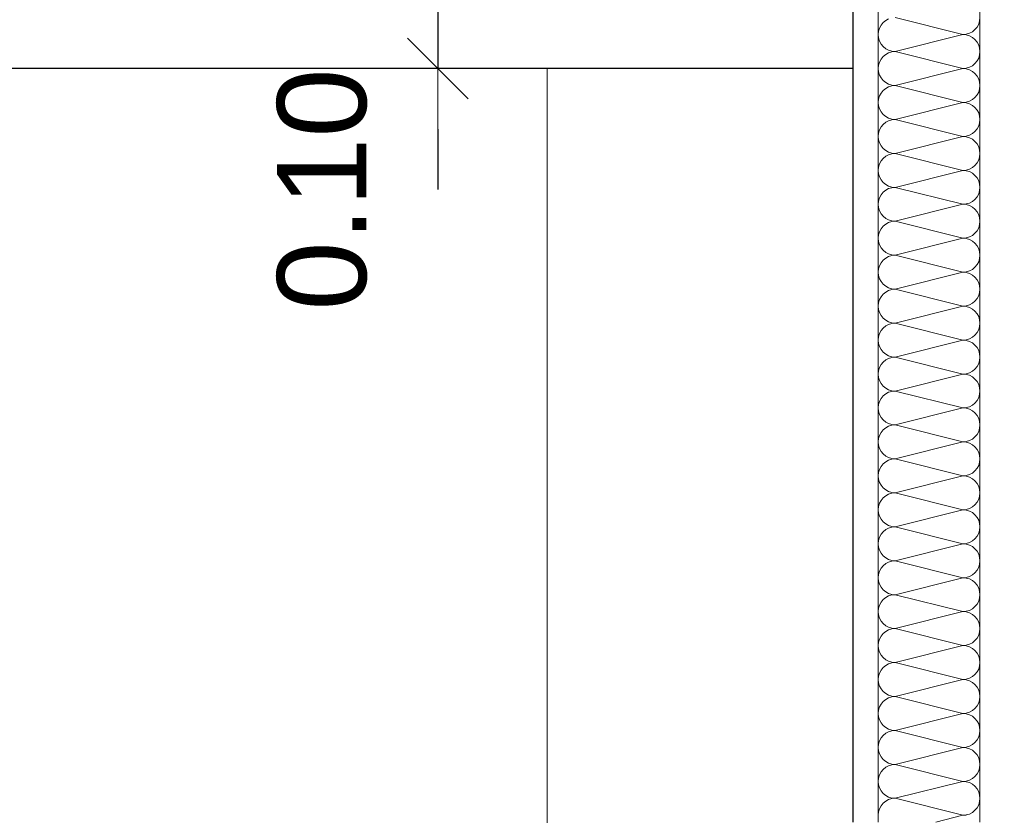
# Model space of a CAD drawing. Header units: metres. Extents: x -16 to 43.7, y -22.2 to 4.
# Tile 27 of 77: x 6.4 to 7.4, y -7.9 to -7.1. Entities that reach past the tile are written whole.
import ezdxf

# ---------------------------------------------------------------- set-up
doc = ezdxf.new("R2010")
doc.units = ezdxf.units.M
doc.header["$MEASUREMENT"] = 0
doc.layers.get('0').update_dxf_attribs({"color": 8, "lineweight": 9})
doc.layers.get('Defpoints').update_dxf_attribs({"color": 8, "lineweight": 9})
for name, color, linetype in [('Neubau_A-Installationswände', 8, 'Continuous'), ('Neubau_A-TB Wände', 8, 'Continuous'), ('Neubau_B-abgehängte Decke', 8, 'Continuous'), ('Neubau_T-Bemaßung', 8, 'Continuous')]:
    doc.layers.add(name, color=color, linetype=linetype)
doc.styles.add('ERSTELLTER_STIL_2', font='arial.ttf')
doc.dimstyles.new('ERSTELLTER_STIL__1', dxfattribs={"dimtxt": 0.0875, "dimasz": 0.059375, "dimexe": 0.18, "dimexo": 0.0625, "dimgap": 0, "dimtad": 1, "dimzin": 0, "dimdsep": 46, "dimtxsty": 'ERSTELLTER_STIL_2', "dimblk": 'ARROWHEAD_6', "dimblk1": 'ARROWHEAD_6', "dimblk2": 'ARROWHEAD_6', "dimcen": 0.09, "dimclrd": 7, "dimclre": 7, "dimclrt": 7, "dimazin": 0, "dimtfac": 1, "dimtdec": 4, "dimtmove": 0, "dimatfit": 3, "dimfxl": 1, "dimtolj": 1, "dimtzin": 0, "dimarcsym": 0})

# ---------------------------------------------------------------- blocks, each defined once
blk = doc.blocks.new('*X236', base_point=(3718.76562, 0))
at = {"layer": 'Neubau_A-TB Wände', "color": 8, "linetype": 'Continuous', "lineweight": 9}
for p, q in [((4090.93592, 3.04719), (4090.93339, 3.04512)), ((4090.9388, 3.04873), (4090.93592, 3.04719)), ((4091.01184, 3.03333), (4090.94518, 3.05)), ((4091.02819, 3.04675), (4091.02851, 3.05)), ((4090.92978, 3.03971), (4090.92883, 3.03658)), ((4090.93132, 3.04259), (4090.92978, 3.03971)), ((4090.93339, 3.04512), (4090.93132, 3.04259)), ((4091.0211, 3.03614), (4091.02363, 3.03821)), ((4091.02363, 3.03821), (4091.0257, 3.04074)), ((4091.0257, 3.04074), (4091.02724, 3.04362)), ((4091.02724, 3.04362), (4091.02819, 3.04675)), ((4090.92883, 3.03658), (4090.92851, 3.03333)), ((4090.92851, 3.03333), (4090.92883, 3.03008)), ((4090.92883, 3.03008), (4090.92978, 3.02696)), ((4091.01184, 3.03333), (4090.94518, 3.01667)), ((4091.01184, 3.03333), (4091.01509, 3.03365)), ((4091.01509, 3.03301), (4091.01184, 3.03333)), ((4091.01509, 3.03365), (4091.01822, 3.0346)), ((4091.01822, 3.03206), (4091.01509, 3.03301)), ((4091.01822, 3.0346), (4091.0211, 3.03614)), ((4091.0211, 3.03052), (4091.01822, 3.03206)), ((4091.02363, 3.02845), (4091.0211, 3.03052)), ((4091.0257, 3.02593), (4091.02363, 3.02845)), ((4090.92978, 3.02696), (4090.93132, 3.02407)), ((4090.93132, 3.02407), (4090.93339, 3.02155)), ((4090.93339, 3.02155), (4090.93592, 3.01948)), ((4090.93592, 3.01948), (4090.9388, 3.01794)), ((4090.9388, 3.01794), (4090.94192, 3.01699)), ((4091.02724, 3.02304), (4091.0257, 3.02593)), ((4091.02819, 3.01992), (4091.02724, 3.02304)), ((4091.02851, 3.01667), (4091.02819, 3.01992)), ((4090.93132, 3.00926), (4090.92978, 3.00638)), ((4090.93339, 3.01179), (4090.93132, 3.00926)), ((4090.93592, 3.01386), (4090.93339, 3.01179)), ((4090.9388, 3.0154), (4090.93592, 3.01386)), ((4090.94192, 3.01635), (4090.9388, 3.0154)), ((4090.94192, 3.01699), (4090.94518, 3.01667)), ((4090.94518, 3.01667), (4090.94192, 3.01635)), ((4091.01184, 3), (4090.94518, 3.01667)), ((4091.0257, 3.00741), (4091.02724, 3.01029)), ((4091.02724, 3.01029), (4091.02819, 3.01342)), ((4091.02819, 3.01342), (4091.02851, 3.01667)), ((4090.92883, 3.00325), (4090.92851, 3)), ((4090.92851, 3), (4090.92883, 2.99675)), ((4090.92978, 3.00638), (4090.92883, 3.00325)), ((4091.01184, 3), (4090.94518, 2.98333)), ((4091.01184, 3), (4091.01509, 3.00032)), ((4091.01509, 2.99968), (4091.01184, 3)), ((4091.01509, 3.00032), (4091.01822, 3.00127)), ((4091.01822, 2.99873), (4091.01509, 2.99968)), ((4091.01822, 3.00127), (4091.0211, 3.00281)), ((4091.0211, 2.99719), (4091.01822, 2.99873)), ((4091.0211, 3.00281), (4091.02363, 3.00488)), ((4091.02363, 3.00488), (4091.0257, 3.00741)), ((4090.92883, 2.99675), (4090.92978, 2.99362)), ((4090.92978, 2.99362), (4090.93132, 2.99074)), ((4090.93132, 2.99074), (4090.93339, 2.98821)), ((4091.02363, 2.99512), (4091.0211, 2.99719)), ((4091.0257, 2.99259), (4091.02363, 2.99512)), ((4091.02724, 2.98971), (4091.0257, 2.99259)), ((4091.02819, 2.98658), (4091.02724, 2.98971)), ((4090.93339, 2.98821), (4090.93592, 2.98614)), ((4090.93592, 2.98052), (4090.93339, 2.97845)), ((4090.93592, 2.98614), (4090.9388, 2.9846)), ((4090.9388, 2.98206), (4090.93592, 2.98052)), ((4090.9388, 2.9846), (4090.94192, 2.98365)), ((4090.94192, 2.98301), (4090.9388, 2.98206)), ((4090.94192, 2.98365), (4090.94518, 2.98333)), ((4090.94518, 2.98333), (4090.94192, 2.98301)), ((4091.01184, 2.96667), (4090.94518, 2.98333)), ((4091.02724, 2.97696), (4091.02819, 2.98008)), ((4091.02851, 2.98333), (4091.02819, 2.98658)), ((4091.02819, 2.98008), (4091.02851, 2.98333)), ((4090.92883, 2.96992), (4090.92851, 2.96667)), ((4090.92978, 2.97304), (4090.92883, 2.96992)), ((4090.93132, 2.97593), (4090.92978, 2.97304)), ((4090.93339, 2.97845), (4090.93132, 2.97593)), ((4091.01822, 2.96794), (4091.0211, 2.96948)), ((4091.0211, 2.96948), (4091.02363, 2.97155)), ((4091.02363, 2.97155), (4091.0257, 2.97407)), ((4091.0257, 2.97407), (4091.02724, 2.97696)), ((4090.92851, 2.96667), (4090.92883, 2.96342)), ((4090.92883, 2.96342), (4090.92978, 2.96029)), ((4090.92978, 2.96029), (4090.93132, 2.95741)), ((4091.01184, 2.96667), (4090.94518, 2.95)), ((4091.01184, 2.96667), (4091.01509, 2.96699)), ((4091.01509, 2.96635), (4091.01184, 2.96667)), ((4091.01509, 2.96699), (4091.01822, 2.96794)), ((4091.01822, 2.9654), (4091.01509, 2.96635)), ((4091.0211, 2.96386), (4091.01822, 2.9654)), ((4091.02363, 2.96179), (4091.0211, 2.96386)), ((4091.0257, 2.95926), (4091.02363, 2.96179)), ((4090.93132, 2.95741), (4090.93339, 2.95488)), ((4090.93339, 2.95488), (4090.93592, 2.95281)), ((4090.93592, 2.95281), (4090.9388, 2.95127)), ((4090.9388, 2.95127), (4090.94192, 2.95032)), ((4090.94192, 2.95032), (4090.94518, 2.95)), ((4091.02724, 2.95638), (4091.0257, 2.95926)), ((4091.02819, 2.95325), (4091.02724, 2.95638)), ((4091.02851, 2.95), (4091.02819, 2.95325)), ((4090.93132, 2.94259), (4090.92978, 2.93971)), ((4090.93339, 2.94512), (4090.93132, 2.94259)), ((4090.93592, 2.94719), (4090.93339, 2.94512)), ((4090.9388, 2.94873), (4090.93592, 2.94719)), ((4090.94192, 2.94968), (4090.9388, 2.94873)), ((4090.94518, 2.95), (4090.94192, 2.94968)), ((4091.01184, 2.93333), (4090.94518, 2.95)), ((4091.02363, 2.93821), (4091.0257, 2.94074)), ((4091.0257, 2.94074), (4091.02724, 2.94362)), ((4091.02724, 2.94362), (4091.02819, 2.94675)), ((4091.02819, 2.94675), (4091.02851, 2.95)), ((4090.92883, 2.93658), (4090.92851, 2.93333)), ((4090.92851, 2.93333), (4090.92883, 2.93008)), ((4090.92978, 2.93971), (4090.92883, 2.93658)), ((4091.01184, 2.93333), (4090.94518, 2.91667)), ((4091.01184, 2.93333), (4091.01509, 2.93365)), ((4091.01509, 2.93301), (4091.01184, 2.93333)), ((4091.01509, 2.93365), (4091.01822, 2.9346)), ((4091.01822, 2.93206), (4091.01509, 2.93301)), ((4091.01822, 2.9346), (4091.0211, 2.93614)), ((4091.0211, 2.93052), (4091.01822, 2.93206)), ((4091.0211, 2.93614), (4091.02363, 2.93821)), ((4090.92883, 2.93008), (4090.92978, 2.92696)), ((4090.92978, 2.92696), (4090.93132, 2.92407)), ((4090.93132, 2.92407), (4090.93339, 2.92155)), ((4090.93339, 2.92155), (4090.93592, 2.91948)), ((4091.02363, 2.92845), (4091.0211, 2.93052)), ((4091.0257, 2.92593), (4091.02363, 2.92845)), ((4091.02724, 2.92304), (4091.0257, 2.92593)), ((4091.02819, 2.91992), (4091.02724, 2.92304)), ((4090.93339, 2.91179), (4090.93132, 2.90926)), ((4090.93592, 2.91386), (4090.93339, 2.91179)), ((4090.93592, 2.91948), (4090.9388, 2.91794)), ((4090.9388, 2.9154), (4090.93592, 2.91386)), ((4090.9388, 2.91794), (4090.94192, 2.91699)), ((4090.94192, 2.91635), (4090.9388, 2.9154)), ((4090.94192, 2.91699), (4090.94518, 2.91667)), ((4090.94518, 2.91667), (4090.94192, 2.91635)), ((4091.01184, 2.9), (4090.94518, 2.91667)), ((4091.02724, 2.91029), (4091.02819, 2.91342)), ((4091.02851, 2.91667), (4091.02819, 2.91992)), ((4091.02819, 2.91342), (4091.02851, 2.91667)), ((4090.92883, 2.90325), (4090.92851, 2.9)), ((4090.92978, 2.90638), (4090.92883, 2.90325)), ((4090.93132, 2.90926), (4090.92978, 2.90638)), ((4091.01822, 2.90127), (4091.0211, 2.90281)), ((4091.0211, 2.90281), (4091.02363, 2.90488)), ((4091.02363, 2.90488), (4091.0257, 2.90741)), ((4091.0257, 2.90741), (4091.02724, 2.91029)), ((4090.92851, 2.9), (4090.92883, 2.89675)), ((4090.92883, 2.89675), (4090.92978, 2.89362)), ((4090.92978, 2.89362), (4090.93132, 2.89074)), ((4091.01184, 2.9), (4090.94518, 2.88333)), ((4091.01184, 2.9), (4091.01509, 2.90032)), ((4091.01509, 2.89968), (4091.01184, 2.9)), ((4091.01509, 2.90032), (4091.01822, 2.90127)), ((4091.01822, 2.89873), (4091.01509, 2.89968)), ((4091.0211, 2.89719), (4091.01822, 2.89873)), ((4091.02363, 2.89512), (4091.0211, 2.89719)), ((4091.0257, 2.89259), (4091.02363, 2.89512)), ((4091.02724, 2.88971), (4091.0257, 2.89259)), ((4090.93132, 2.89074), (4090.93339, 2.88821)), ((4090.93339, 2.88821), (4090.93592, 2.88614)), ((4090.93592, 2.88614), (4090.9388, 2.8846)), ((4090.9388, 2.8846), (4090.94192, 2.88365)), ((4090.94192, 2.88301), (4090.9388, 2.88206)), ((4090.94192, 2.88365), (4090.94518, 2.88333)), ((4090.94518, 2.88333), (4090.94192, 2.88301)), ((4091.01184, 2.86667), (4090.94518, 2.88333)), ((4091.02819, 2.88658), (4091.02724, 2.88971)), ((4091.02851, 2.88333), (4091.02819, 2.88658)), ((4091.02819, 2.88008), (4091.02851, 2.88333)), ((4090.92978, 2.87304), (4090.92883, 2.86992)), ((4090.93132, 2.87593), (4090.92978, 2.87304)), ((4090.93339, 2.87845), (4090.93132, 2.87593)), ((4090.93592, 2.88052), (4090.93339, 2.87845)), ((4090.9388, 2.88206), (4090.93592, 2.88052)), ((4091.02363, 2.87155), (4091.0257, 2.87407)), ((4091.0257, 2.87407), (4091.02724, 2.87696)), ((4091.02724, 2.87696), (4091.02819, 2.88008)), ((4090.92883, 2.86992), (4090.92851, 2.86667)), ((4090.92851, 2.86667), (4090.92883, 2.86342)), ((4090.92883, 2.86342), (4090.92978, 2.86029)), ((4091.01184, 2.86667), (4090.94518, 2.85)), ((4091.01184, 2.86667), (4091.01509, 2.86699)), ((4091.01509, 2.86635), (4091.01184, 2.86667)), ((4091.01509, 2.86699), (4091.01822, 2.86794)), ((4091.01822, 2.8654), (4091.01509, 2.86635)), ((4091.01822, 2.86794), (4091.0211, 2.86948)), ((4091.0211, 2.86386), (4091.01822, 2.8654)), ((4091.0211, 2.86948), (4091.02363, 2.87155)), ((4091.02363, 2.86179), (4091.0211, 2.86386)), ((4090.92978, 2.86029), (4090.93132, 2.85741)), ((4090.93132, 2.85741), (4090.93339, 2.85488)), ((4090.93339, 2.85488), (4090.93592, 2.85281)), ((4091.0257, 2.85926), (4091.02363, 2.86179)), ((4091.02724, 2.85638), (4091.0257, 2.85926)), ((4091.02819, 2.85325), (4091.02724, 2.85638)), ((4090.93339, 2.84512), (4090.93132, 2.84259)), ((4090.93592, 2.84719), (4090.93339, 2.84512)), ((4090.93592, 2.85281), (4090.9388, 2.85127)), ((4090.9388, 2.84873), (4090.93592, 2.84719)), ((4090.9388, 2.85127), (4090.94192, 2.85032)), ((4090.94192, 2.84968), (4090.9388, 2.84873)), ((4090.94192, 2.85032), (4090.94518, 2.85)), ((4090.94518, 2.85), (4090.94192, 2.84968)), ((4091.01184, 2.83333), (4090.94518, 2.85)), ((4091.02724, 2.84362), (4091.02819, 2.84675)), ((4091.02851, 2.85), (4091.02819, 2.85325)), ((4091.02819, 2.84675), (4091.02851, 2.85)), ((4090.92883, 2.83658), (4090.92851, 2.83333)), ((4090.92978, 2.83971), (4090.92883, 2.83658)), ((4090.93132, 2.84259), (4090.92978, 2.83971)), ((4091.01509, 2.83365), (4091.01822, 2.8346)), ((4091.01822, 2.8346), (4091.0211, 2.83614)), ((4091.0211, 2.83614), (4091.02363, 2.83821)), ((4091.02363, 2.83821), (4091.0257, 2.84074)), ((4091.0257, 2.84074), (4091.02724, 2.84362)), ((4090.92851, 2.83333), (4090.92883, 2.83008)), ((4090.92883, 2.83008), (4090.92978, 2.82696)), ((4090.92978, 2.82696), (4090.93132, 2.82407)), ((4091.01184, 2.83333), (4090.94518, 2.81667)), ((4091.01184, 2.83333), (4091.01509, 2.83365)), ((4091.01509, 2.83301), (4091.01184, 2.83333)), ((4091.01822, 2.83206), (4091.01509, 2.83301)), ((4091.0211, 2.83052), (4091.01822, 2.83206)), ((4091.02363, 2.82845), (4091.0211, 2.83052)), ((4091.0257, 2.82593), (4091.02363, 2.82845)), ((4091.02724, 2.82304), (4091.0257, 2.82593)), ((4090.93132, 2.82407), (4090.93339, 2.82155)), ((4090.93339, 2.82155), (4090.93592, 2.81948)), ((4090.93592, 2.81948), (4090.9388, 2.81794)), ((4090.9388, 2.8154), (4090.93592, 2.81386)), ((4090.9388, 2.81794), (4090.94192, 2.81699)), ((4090.94192, 2.81635), (4090.9388, 2.8154)), ((4090.94192, 2.81699), (4090.94518, 2.81667)), ((4090.94518, 2.81667), (4090.94192, 2.81635)), ((4091.01184, 2.8), (4090.94518, 2.81667)), ((4091.02819, 2.81992), (4091.02724, 2.82304)), ((4091.02851, 2.81667), (4091.02819, 2.81992)), ((4091.02819, 2.81342), (4091.02851, 2.81667)), ((4090.92978, 2.80638), (4090.92883, 2.80325)), ((4090.93132, 2.80926), (4090.92978, 2.80638)), ((4090.93339, 2.81179), (4090.93132, 2.80926)), ((4090.93592, 2.81386), (4090.93339, 2.81179)), ((4091.02363, 2.80488), (4091.0257, 2.80741)), ((4091.0257, 2.80741), (4091.02724, 2.81029)), ((4091.02724, 2.81029), (4091.02819, 2.81342)), ((4090.92883, 2.80325), (4090.92851, 2.8)), ((4090.92851, 2.8), (4090.92883, 2.79675)), ((4090.92883, 2.79675), (4090.92978, 2.79362)), ((4091.01184, 2.8), (4090.94518, 2.78333)), ((4091.01184, 2.8), (4091.01509, 2.80032)), ((4091.01509, 2.79968), (4091.01184, 2.8)), ((4091.01509, 2.80032), (4091.01822, 2.80127)), ((4091.01822, 2.79873), (4091.01509, 2.79968)), ((4091.01822, 2.80127), (4091.0211, 2.80281)), ((4091.0211, 2.79719), (4091.01822, 2.79873)), ((4091.0211, 2.80281), (4091.02363, 2.80488)), ((4091.02363, 2.79512), (4091.0211, 2.79719)), ((4090.92978, 2.79362), (4090.93132, 2.79074)), ((4090.93132, 2.79074), (4090.93339, 2.78821)), ((4090.93339, 2.78821), (4090.93592, 2.78614)), ((4090.93592, 2.78614), (4090.9388, 2.7846)), ((4091.0257, 2.79259), (4091.02363, 2.79512)), ((4091.02724, 2.78971), (4091.0257, 2.79259)), ((4091.02819, 2.78658), (4091.02724, 2.78971)), ((4091.02851, 2.78333), (4091.02819, 2.78658)), ((4090.93339, 2.77845), (4090.93132, 2.77593)), ((4090.93592, 2.78052), (4090.93339, 2.77845)), ((4090.9388, 2.78206), (4090.93592, 2.78052)), ((4090.9388, 2.7846), (4090.94192, 2.78365)), ((4090.94192, 2.78301), (4090.9388, 2.78206)), ((4090.94192, 2.78365), (4090.94518, 2.78333)), ((4090.94518, 2.78333), (4090.94192, 2.78301)), ((4091.01184, 2.76667), (4090.94518, 2.78333)), ((4091.0257, 2.77407), (4091.02724, 2.77696)), ((4091.02724, 2.77696), (4091.02819, 2.78008)), ((4091.02819, 2.78008), (4091.02851, 2.78333)), ((4090.92883, 2.76992), (4090.92851, 2.76667)), ((4090.92851, 2.76667), (4090.92883, 2.76342)), ((4090.92978, 2.77304), (4090.92883, 2.76992)), ((4090.93132, 2.77593), (4090.92978, 2.77304)), ((4091.01184, 2.76667), (4090.94518, 2.75)), ((4091.01184, 2.76667), (4091.01509, 2.76699)), ((4091.01509, 2.76635), (4091.01184, 2.76667)), ((4091.01509, 2.76699), (4091.01822, 2.76794)), ((4091.01822, 2.7654), (4091.01509, 2.76635)), ((4091.01822, 2.76794), (4091.0211, 2.76948)), ((4091.0211, 2.76948), (4091.02363, 2.77155)), ((4091.02363, 2.77155), (4091.0257, 2.77407)), ((4090.92883, 2.76342), (4090.92978, 2.76029)), ((4090.92978, 2.76029), (4090.93132, 2.75741)), ((4090.93132, 2.75741), (4090.93339, 2.75488)), ((4091.0211, 2.76386), (4091.01822, 2.7654)), ((4091.02363, 2.76179), (4091.0211, 2.76386)), ((4091.0257, 2.75926), (4091.02363, 2.76179)), ((4091.02724, 2.75638), (4091.0257, 2.75926)), ((4090.93339, 2.75488), (4090.93592, 2.75281)), ((4090.93592, 2.74719), (4090.93339, 2.74512)), ((4090.93592, 2.75281), (4090.9388, 2.75127)), ((4090.9388, 2.74873), (4090.93592, 2.74719)), ((4090.9388, 2.75127), (4090.94192, 2.75032)), ((4090.94192, 2.74968), (4090.9388, 2.74873)), ((4090.94192, 2.75032), (4090.94518, 2.75)), ((4090.94518, 2.75), (4090.94192, 2.74968)), ((4091.01184, 2.73333), (4090.94518, 2.75)), ((4091.02819, 2.75325), (4091.02724, 2.75638)), ((4091.02851, 2.75), (4091.02819, 2.75325)), ((4091.02819, 2.74675), (4091.02851, 2.75)), ((4090.92978, 2.73971), (4090.92883, 2.73658)), ((4090.93132, 2.74259), (4090.92978, 2.73971)), ((4090.93339, 2.74512), (4090.93132, 2.74259)), ((4091.0211, 2.73614), (4091.02363, 2.73821)), ((4091.02363, 2.73821), (4091.0257, 2.74074)), ((4091.0257, 2.74074), (4091.02724, 2.74362)), ((4091.02724, 2.74362), (4091.02819, 2.74675)), ((4090.92883, 2.73658), (4090.92851, 2.73333)), ((4090.92851, 2.73333), (4090.92883, 2.73008)), ((4090.92883, 2.73008), (4090.92978, 2.72696)), ((4091.01184, 2.73333), (4090.94518, 2.71667)), ((4091.01184, 2.73333), (4091.01509, 2.73365)), ((4091.01509, 2.73301), (4091.01184, 2.73333)), ((4091.01509, 2.73365), (4091.01822, 2.7346)), ((4091.01822, 2.73206), (4091.01509, 2.73301)), ((4091.01822, 2.7346), (4091.0211, 2.73614)), ((4091.0211, 2.73052), (4091.01822, 2.73206)), ((4091.02363, 2.72845), (4091.0211, 2.73052)), ((4091.0257, 2.72593), (4091.02363, 2.72845)), ((4090.92978, 2.72696), (4090.93132, 2.72407)), ((4090.93132, 2.72407), (4090.93339, 2.72155)), ((4090.93339, 2.72155), (4090.93592, 2.71948)), ((4090.93592, 2.71948), (4090.9388, 2.71794)), ((4090.9388, 2.71794), (4090.94192, 2.71699)), ((4091.02724, 2.72304), (4091.0257, 2.72593)), ((4091.02819, 2.71992), (4091.02724, 2.72304)), ((4091.02851, 2.71667), (4091.02819, 2.71992)), ((4090.93132, 2.70926), (4090.92978, 2.70638)), ((4090.93339, 2.71179), (4090.93132, 2.70926)), ((4090.93592, 2.71386), (4090.93339, 2.71179)), ((4090.9388, 2.7154), (4090.93592, 2.71386)), ((4090.94192, 2.71635), (4090.9388, 2.7154)), ((4090.94192, 2.71699), (4090.94518, 2.71667)), ((4090.94518, 2.71667), (4090.94192, 2.71635)), ((4091.01184, 2.7), (4090.94518, 2.71667)), ((4091.0257, 2.70741), (4091.02724, 2.71029)), ((4091.02724, 2.71029), (4091.02819, 2.71342)), ((4091.02819, 2.71342), (4091.02851, 2.71667)), ((4090.92883, 2.70325), (4090.92851, 2.7)), ((4090.92851, 2.7), (4090.92883, 2.69675)), ((4090.92978, 2.70638), (4090.92883, 2.70325)), ((4091.01184, 2.7), (4090.94518, 2.68333)), ((4091.01184, 2.7), (4091.01509, 2.70032)), ((4091.01509, 2.69968), (4091.01184, 2.7)), ((4091.01509, 2.70032), (4091.01822, 2.70127)), ((4091.01822, 2.69873), (4091.01509, 2.69968)), ((4091.01822, 2.70127), (4091.0211, 2.70281)), ((4091.0211, 2.69719), (4091.01822, 2.69873)), ((4091.0211, 2.70281), (4091.02363, 2.70488)), ((4091.02363, 2.70488), (4091.0257, 2.70741)), ((4090.92883, 2.69675), (4090.92978, 2.69362)), ((4090.92978, 2.69362), (4090.93132, 2.69074)), ((4090.93132, 2.69074), (4090.93339, 2.68821)), ((4091.02363, 2.69512), (4091.0211, 2.69719)), ((4091.0257, 2.69259), (4091.02363, 2.69512)), ((4091.02724, 2.68971), (4091.0257, 2.69259)), ((4091.02819, 2.68658), (4091.02724, 2.68971)), ((4090.93339, 2.68821), (4090.93592, 2.68614)), ((4090.93592, 2.68052), (4090.93339, 2.67845)), ((4090.93592, 2.68614), (4090.9388, 2.6846)), ((4090.9388, 2.68206), (4090.93592, 2.68052)), ((4090.9388, 2.6846), (4090.94192, 2.68365)), ((4090.94192, 2.68301), (4090.9388, 2.68206)), ((4090.94192, 2.68365), (4090.94518, 2.68333)), ((4090.94518, 2.68333), (4090.94192, 2.68301)), ((4091.01184, 2.66667), (4090.94518, 2.68333)), ((4091.02724, 2.67696), (4091.02819, 2.68008)), ((4091.02851, 2.68333), (4091.02819, 2.68658)), ((4091.02819, 2.68008), (4091.02851, 2.68333)), ((4090.92883, 2.66992), (4090.92851, 2.66667)), ((4090.92978, 2.67304), (4090.92883, 2.66992)), ((4090.93132, 2.67593), (4090.92978, 2.67304)), ((4090.93339, 2.67845), (4090.93132, 2.67593)), ((4091.0211, 2.66948), (4091.02363, 2.67155)), ((4091.02363, 2.67155), (4091.0257, 2.67407)), ((4091.0257, 2.67407), (4091.02724, 2.67696)), ((4090.92851, 2.66667), (4090.92883, 2.66342)), ((4090.92883, 2.66342), (4090.92978, 2.66029)), ((4090.92978, 2.66029), (4090.93132, 2.65741)), ((4091.01184, 2.66667), (4090.94518, 2.65)), ((4091.01184, 2.66667), (4091.01509, 2.66699)), ((4091.01509, 2.66635), (4091.01184, 2.66667)), ((4091.01509, 2.66699), (4091.01822, 2.66794)), ((4091.01822, 2.6654), (4091.01509, 2.66635)), ((4091.01822, 2.66794), (4091.0211, 2.66948)), ((4091.0211, 2.66386), (4091.01822, 2.6654)), ((4091.02363, 2.66179), (4091.0211, 2.66386)), ((4091.0257, 2.65926), (4091.02363, 2.66179)), ((4090.93132, 2.65741), (4090.93339, 2.65488)), ((4090.93339, 2.65488), (4090.93592, 2.65281)), ((4090.93592, 2.65281), (4090.9388, 2.65127)), ((4090.9388, 2.65127), (4090.94192, 2.65032)), ((4090.94192, 2.65032), (4090.94518, 2.65)), ((4091.02724, 2.65638), (4091.0257, 2.65926)), ((4091.02819, 2.65325), (4091.02724, 2.65638)), ((4091.02851, 2.65), (4091.02819, 2.65325)), ((4090.93132, 2.64259), (4090.92978, 2.63971)), ((4090.93339, 2.64512), (4090.93132, 2.64259)), ((4090.93592, 2.64719), (4090.93339, 2.64512)), ((4090.9388, 2.64873), (4090.93592, 2.64719)), ((4090.94192, 2.64968), (4090.9388, 2.64873)), ((4090.94518, 2.65), (4090.94192, 2.64968)), ((4091.01184, 2.63333), (4090.94518, 2.65)), ((4091.02363, 2.63821), (4091.0257, 2.64074)), ((4091.0257, 2.64074), (4091.02724, 2.64362)), ((4091.02724, 2.64362), (4091.02819, 2.64675)), ((4091.02819, 2.64675), (4091.02851, 2.65)), ((4090.92883, 2.63658), (4090.92851, 2.63333)), ((4090.92851, 2.63333), (4090.92883, 2.63008)), ((4090.92978, 2.63971), (4090.92883, 2.63658)), ((4091.01184, 2.63333), (4090.94518, 2.61667)), ((4091.01184, 2.63333), (4091.01509, 2.63365)), ((4091.01509, 2.63301), (4091.01184, 2.63333)), ((4091.01509, 2.63365), (4091.01822, 2.6346)), ((4091.01822, 2.63206), (4091.01509, 2.63301)), ((4091.01822, 2.6346), (4091.0211, 2.63614)), ((4091.0211, 2.63052), (4091.01822, 2.63206)), ((4091.0211, 2.63614), (4091.02363, 2.63821)), ((4090.92883, 2.63008), (4090.92978, 2.62696)), ((4090.92978, 2.62696), (4090.93132, 2.62407)), ((4090.93132, 2.62407), (4090.93339, 2.62155)), ((4090.93339, 2.62155), (4090.93592, 2.61948)), ((4091.02363, 2.62845), (4091.0211, 2.63052)), ((4091.0257, 2.62593), (4091.02363, 2.62845)), ((4091.02724, 2.62304), (4091.0257, 2.62593)), ((4091.02819, 2.61992), (4091.02724, 2.62304)), ((4090.93339, 2.61179), (4090.93132, 2.60926)), ((4090.93592, 2.61386), (4090.93339, 2.61179)), ((4090.93592, 2.61948), (4090.9388, 2.61794)), ((4090.9388, 2.6154), (4090.93592, 2.61386)), ((4090.9388, 2.61794), (4090.94192, 2.61699)), ((4090.94192, 2.61635), (4090.9388, 2.6154)), ((4090.94192, 2.61699), (4090.94518, 2.61667)), ((4090.94518, 2.61667), (4090.94192, 2.61635)), ((4091.01184, 2.6), (4090.94518, 2.61667)), ((4091.02724, 2.61029), (4091.02819, 2.61342)), ((4091.02851, 2.61667), (4091.02819, 2.61992)), ((4091.02819, 2.61342), (4091.02851, 2.61667)), ((4090.92883, 2.60325), (4090.92851, 2.6)), ((4090.92978, 2.60638), (4090.92883, 2.60325)), ((4090.93132, 2.60926), (4090.92978, 2.60638)), ((4091.01822, 2.60127), (4091.0211, 2.60281)), ((4091.0211, 2.60281), (4091.02363, 2.60488)), ((4091.02363, 2.60488), (4091.0257, 2.60741)), ((4091.0257, 2.60741), (4091.02724, 2.61029)), ((4090.92851, 2.6), (4090.92883, 2.59675)), ((4090.92883, 2.59675), (4090.92978, 2.59362)), ((4090.92978, 2.59362), (4090.93132, 2.59074)), ((4091.01184, 2.6), (4090.94518, 2.58333)), ((4091.01184, 2.6), (4091.01509, 2.60032)), ((4091.01509, 2.59968), (4091.01184, 2.6)), ((4091.01509, 2.60032), (4091.01822, 2.60127)), ((4091.01822, 2.59873), (4091.01509, 2.59968)), ((4091.0211, 2.59719), (4091.01822, 2.59873)), ((4091.02363, 2.59512), (4091.0211, 2.59719)), ((4091.0257, 2.59259), (4091.02363, 2.59512)), ((4091.02724, 2.58971), (4091.0257, 2.59259)), ((4090.93132, 2.59074), (4090.93339, 2.58821)), ((4090.93339, 2.58821), (4090.93592, 2.58614)), ((4090.93592, 2.58614), (4090.9388, 2.5846)), ((4090.9388, 2.5846), (4090.94192, 2.58365)), ((4090.94192, 2.58301), (4090.9388, 2.58206)), ((4090.94192, 2.58365), (4090.94518, 2.58333)), ((4090.94518, 2.58333), (4090.94192, 2.58301)), ((4091.01184, 2.56667), (4090.94518, 2.58333)), ((4091.02819, 2.58658), (4091.02724, 2.58971)), ((4091.02851, 2.58333), (4091.02819, 2.58658)), ((4091.02819, 2.58008), (4091.02851, 2.58333)), ((4090.92978, 2.57304), (4090.92883, 2.56992)), ((4090.93132, 2.57593), (4090.92978, 2.57304)), ((4090.93339, 2.57845), (4090.93132, 2.57593)), ((4090.93592, 2.58052), (4090.93339, 2.57845)), ((4090.9388, 2.58206), (4090.93592, 2.58052)), ((4091.02363, 2.57155), (4091.0257, 2.57407)), ((4091.0257, 2.57407), (4091.02724, 2.57696)), ((4091.02724, 2.57696), (4091.02819, 2.58008)), ((4090.92883, 2.56992), (4090.92851, 2.56667)), ((4090.92851, 2.56667), (4090.92883, 2.56342)), ((4090.92883, 2.56342), (4090.92978, 2.56029)), ((4091.01184, 2.56667), (4090.94518, 2.55)), ((4091.01184, 2.56667), (4091.01509, 2.56699)), ((4091.01509, 2.56635), (4091.01184, 2.56667)), ((4091.01509, 2.56699), (4091.01822, 2.56794)), ((4091.01822, 2.5654), (4091.01509, 2.56635)), ((4091.01822, 2.56794), (4091.0211, 2.56948)), ((4091.0211, 2.56386), (4091.01822, 2.5654)), ((4091.0211, 2.56948), (4091.02363, 2.57155)), ((4091.02363, 2.56179), (4091.0211, 2.56386)), ((4090.92978, 2.56029), (4090.93132, 2.55741)), ((4090.93132, 2.55741), (4090.93339, 2.55488)), ((4090.93339, 2.55488), (4090.93592, 2.55281)), ((4091.0257, 2.55926), (4091.02363, 2.56179)), ((4091.02724, 2.55638), (4091.0257, 2.55926)), ((4091.02819, 2.55325), (4091.02724, 2.55638)), ((4090.93339, 2.54512), (4090.93132, 2.54259)), ((4090.93592, 2.54719), (4090.93339, 2.54512)), ((4090.93592, 2.55281), (4090.9388, 2.55127)), ((4090.9388, 2.54873), (4090.93592, 2.54719)), ((4090.9388, 2.55127), (4090.94192, 2.55032)), ((4090.94192, 2.54968), (4090.9388, 2.54873)), ((4090.94192, 2.55032), (4090.94518, 2.55)), ((4090.94518, 2.55), (4090.94192, 2.54968)), ((4091.01184, 2.53333), (4090.94518, 2.55)), ((4091.02724, 2.54362), (4091.02819, 2.54675)), ((4091.02851, 2.55), (4091.02819, 2.55325)), ((4091.02819, 2.54675), (4091.02851, 2.55)), ((4090.92883, 2.53658), (4090.92851, 2.53333)), ((4090.92978, 2.53971), (4090.92883, 2.53658)), ((4090.93132, 2.54259), (4090.92978, 2.53971)), ((4091.01509, 2.53365), (4091.01822, 2.5346)), ((4091.01822, 2.5346), (4091.0211, 2.53614)), ((4091.0211, 2.53614), (4091.02363, 2.53821)), ((4091.02363, 2.53821), (4091.0257, 2.54074)), ((4091.0257, 2.54074), (4091.02724, 2.54362)), ((4090.92851, 2.53333), (4090.92883, 2.53008)), ((4090.92883, 2.53008), (4090.92978, 2.52696)), ((4090.92978, 2.52696), (4090.93132, 2.52407)), ((4091.01184, 2.53333), (4090.94518, 2.51667)), ((4091.01184, 2.53333), (4091.01509, 2.53365)), ((4091.01509, 2.53301), (4091.01184, 2.53333)), ((4091.01822, 2.53206), (4091.01509, 2.53301)), ((4091.0211, 2.53052), (4091.01822, 2.53206)), ((4091.02363, 2.52845), (4091.0211, 2.53052)), ((4091.0257, 2.52593), (4091.02363, 2.52845)), ((4091.02724, 2.52304), (4091.0257, 2.52593)), ((4090.93132, 2.52407), (4090.93339, 2.52155)), ((4090.93339, 2.52155), (4090.93592, 2.51948)), ((4090.93592, 2.51948), (4090.9388, 2.51794)), ((4090.9388, 2.5154), (4090.93592, 2.51386)), ((4090.9388, 2.51794), (4090.94192, 2.51699)), ((4090.94192, 2.51635), (4090.9388, 2.5154)), ((4090.94192, 2.51699), (4090.94518, 2.51667)), ((4090.94518, 2.51667), (4090.94192, 2.51635)), ((4091.01184, 2.5), (4090.94518, 2.51667)), ((4091.02819, 2.51992), (4091.02724, 2.52304)), ((4091.02851, 2.51667), (4091.02819, 2.51992)), ((4091.02819, 2.51342), (4091.02851, 2.51667)), ((4090.92978, 2.50638), (4090.92883, 2.50325)), ((4090.93132, 2.50926), (4090.92978, 2.50638)), ((4090.93339, 2.51179), (4090.93132, 2.50926)), ((4090.93592, 2.51386), (4090.93339, 2.51179)), ((4091.02363, 2.50488), (4091.0257, 2.50741)), ((4091.0257, 2.50741), (4091.02724, 2.51029)), ((4091.02724, 2.51029), (4091.02819, 2.51342)), ((4090.92883, 2.50325), (4090.92851, 2.5)), ((4090.92851, 2.5), (4090.92883, 2.49675)), ((4090.92883, 2.49675), (4090.92978, 2.49362)), ((4091.01184, 2.5), (4090.94518, 2.48333)), ((4091.01184, 2.5), (4091.01509, 2.50032)), ((4091.01509, 2.49968), (4091.01184, 2.5)), ((4091.01509, 2.50032), (4091.01822, 2.50127)), ((4091.01822, 2.49873), (4091.01509, 2.49968)), ((4091.01822, 2.50127), (4091.0211, 2.50281)), ((4091.0211, 2.49719), (4091.01822, 2.49873)), ((4091.0211, 2.50281), (4091.02363, 2.50488)), ((4091.02363, 2.49512), (4091.0211, 2.49719)), ((4090.92978, 2.49362), (4090.93132, 2.49074)), ((4090.93132, 2.49074), (4090.93339, 2.48821)), ((4090.93339, 2.48821), (4090.93592, 2.48614)), ((4090.93592, 2.48614), (4090.9388, 2.4846)), ((4091.0257, 2.49259), (4091.02363, 2.49512)), ((4091.02724, 2.48971), (4091.0257, 2.49259)), ((4091.02819, 2.48658), (4091.02724, 2.48971)), ((4091.02851, 2.48333), (4091.02819, 2.48658)), ((4090.93339, 2.47845), (4090.93132, 2.47593)), ((4090.93592, 2.48052), (4090.93339, 2.47845)), ((4090.9388, 2.48206), (4090.93592, 2.48052)), ((4090.9388, 2.4846), (4090.94192, 2.48365)), ((4090.94192, 2.48301), (4090.9388, 2.48206)), ((4090.94192, 2.48365), (4090.94518, 2.48333)), ((4090.94518, 2.48333), (4090.94192, 2.48301)), ((4091.01184, 2.46667), (4090.94518, 2.48333)), ((4091.0257, 2.47407), (4091.02724, 2.47696)), ((4091.02724, 2.47696), (4091.02819, 2.48008)), ((4091.02819, 2.48008), (4091.02851, 2.48333)), ((4090.92883, 2.46992), (4090.92851, 2.46667)), ((4090.92851, 2.46667), (4090.92883, 2.46342)), ((4090.92978, 2.47304), (4090.92883, 2.46992)), ((4090.93132, 2.47593), (4090.92978, 2.47304)), ((4091.01184, 2.46667), (4090.94518, 2.45)), ((4091.01184, 2.46667), (4091.01509, 2.46699)), ((4091.01509, 2.46635), (4091.01184, 2.46667)), ((4091.01509, 2.46699), (4091.01822, 2.46794)), ((4091.01822, 2.46794), (4091.0211, 2.46948)), ((4091.0211, 2.46948), (4091.02363, 2.47155)), ((4091.02363, 2.47155), (4091.0257, 2.47407)), ((4090.92883, 2.46342), (4090.92978, 2.46029)), ((4090.92978, 2.46029), (4090.93132, 2.45741)), ((4090.93132, 2.45741), (4090.93339, 2.45488)), ((4091.01822, 2.4654), (4091.01509, 2.46635)), ((4091.0211, 2.46386), (4091.01822, 2.4654)), ((4091.02363, 2.46179), (4091.0211, 2.46386)), ((4091.0257, 2.45926), (4091.02363, 2.46179)), ((4091.02724, 2.45638), (4091.0257, 2.45926)), ((4090.93339, 2.45488), (4090.93592, 2.45281)), ((4090.93592, 2.44719), (4090.93339, 2.44512)), ((4090.93592, 2.45281), (4090.9388, 2.45127)), ((4090.9388, 2.44873), (4090.93592, 2.44719)), ((4090.9388, 2.45127), (4090.94192, 2.45032)), ((4090.94192, 2.44968), (4090.9388, 2.44873)), ((4090.94192, 2.45032), (4090.94518, 2.45)), ((4090.94518, 2.45), (4090.94192, 2.44968)), ((4091.01184, 2.43333), (4090.94518, 2.45)), ((4091.02819, 2.45325), (4091.02724, 2.45638)), ((4091.02851, 2.45), (4091.02819, 2.45325)), ((4091.02819, 2.44675), (4091.02851, 2.45)), ((4090.92978, 2.43971), (4090.92883, 2.43658)), ((4090.93132, 2.44259), (4090.92978, 2.43971)), ((4090.93339, 2.44512), (4090.93132, 2.44259)), ((4091.0211, 2.43614), (4091.02363, 2.43821)), ((4091.02363, 2.43821), (4091.0257, 2.44074)), ((4091.0257, 2.44074), (4091.02724, 2.44362)), ((4091.02724, 2.44362), (4091.02819, 2.44675)), ((4090.92883, 2.43658), (4090.92851, 2.43333)), ((4090.92851, 2.43333), (4090.92883, 2.43008)), ((4090.92883, 2.43008), (4090.92978, 2.42696)), ((4091.01184, 2.43333), (4090.94518, 2.41667)), ((4091.01184, 2.43333), (4091.01509, 2.43365)), ((4091.01509, 2.43301), (4091.01184, 2.43333)), ((4091.01509, 2.43365), (4091.01822, 2.4346)), ((4091.01822, 2.43206), (4091.01509, 2.43301)), ((4091.01822, 2.4346), (4091.0211, 2.43614)), ((4091.0211, 2.43052), (4091.01822, 2.43206)), ((4091.02363, 2.42845), (4091.0211, 2.43052)), ((4091.0257, 2.42593), (4091.02363, 2.42845)), ((4090.92978, 2.42696), (4090.93132, 2.42407)), ((4090.93132, 2.42407), (4090.93339, 2.42155)), ((4090.93339, 2.42155), (4090.93592, 2.41948)), ((4090.93592, 2.41948), (4090.9388, 2.41794)), ((4091.02724, 2.42304), (4091.0257, 2.42593)), ((4091.02819, 2.41992), (4091.02724, 2.42304)), ((4091.02851, 2.41667), (4091.02819, 2.41992)), ((4090.93132, 2.40926), (4090.92978, 2.40638)), ((4090.93339, 2.41179), (4090.93132, 2.40926)), ((4090.93592, 2.41386), (4090.93339, 2.41179)), ((4090.9388, 2.4154), (4090.93592, 2.41386)), ((4090.9388, 2.41794), (4090.94192, 2.41699)), ((4090.94192, 2.41635), (4090.9388, 2.4154)), ((4090.94192, 2.41699), (4090.94518, 2.41667)), ((4090.94518, 2.41667), (4090.94192, 2.41635)), ((4091.01184, 2.4), (4090.94518, 2.41667)), ((4091.0257, 2.40741), (4091.02724, 2.41029)), ((4091.02724, 2.41029), (4091.02819, 2.41342)), ((4091.02819, 2.41342), (4091.02851, 2.41667)), ((4090.92883, 2.40325), (4090.92851, 2.4)), ((4090.92851, 2.4), (4090.92883, 2.39675)), ((4090.92978, 2.40638), (4090.92883, 2.40325)), ((4091.01184, 2.4), (4090.94518, 2.38333)), ((4091.01184, 2.4), (4091.01509, 2.40032)), ((4091.01509, 2.39968), (4091.01184, 2.4)), ((4091.01509, 2.40032), (4091.01822, 2.40127)), ((4091.01822, 2.39873), (4091.01509, 2.39968)), ((4091.01822, 2.40127), (4091.0211, 2.40281)), ((4091.0211, 2.40281), (4091.02363, 2.40488)), ((4091.02363, 2.40488), (4091.0257, 2.40741)), ((4090.92883, 2.39675), (4090.92978, 2.39362)), ((4090.92978, 2.39362), (4090.93132, 2.39074)), ((4090.93132, 2.39074), (4090.93339, 2.38821)), ((4091.0211, 2.39719), (4091.01822, 2.39873)), ((4091.02363, 2.39512), (4091.0211, 2.39719)), ((4091.0257, 2.39259), (4091.02363, 2.39512)), ((4091.02724, 2.38971), (4091.0257, 2.39259)), ((4091.02819, 2.38658), (4091.02724, 2.38971)), ((4090.93339, 2.38821), (4090.93592, 2.38614)), ((4090.93592, 2.38052), (4090.93339, 2.37845)), ((4090.93592, 2.38614), (4090.9388, 2.3846)), ((4090.9388, 2.38206), (4090.93592, 2.38052)), ((4090.9388, 2.3846), (4090.94192, 2.38365)), ((4090.94192, 2.38301), (4090.9388, 2.38206)), ((4090.94192, 2.38365), (4090.94518, 2.38333)), ((4090.94518, 2.38333), (4090.94192, 2.38301)), ((4091.01184, 2.36667), (4090.94518, 2.38333)), ((4091.02724, 2.37696), (4091.02819, 2.38008)), ((4091.02851, 2.38333), (4091.02819, 2.38658)), ((4091.02819, 2.38008), (4091.02851, 2.38333)), ((4090.92883, 2.36992), (4090.92851, 2.36667)), ((4090.92978, 2.37304), (4090.92883, 2.36992)), ((4090.93132, 2.37593), (4090.92978, 2.37304)), ((4090.93339, 2.37845), (4090.93132, 2.37593)), ((4091.0211, 2.36948), (4091.02363, 2.37155)), ((4091.02363, 2.37155), (4091.0257, 2.37407)), ((4091.0257, 2.37407), (4091.02724, 2.37696)), ((4090.92851, 2.36667), (4090.92883, 2.36342)), ((4090.92883, 2.36342), (4090.92978, 2.36029)), ((4090.92978, 2.36029), (4090.93132, 2.35741)), ((4091.01184, 2.36667), (4090.94518, 2.35)), ((4091.01184, 2.36667), (4091.01509, 2.36699)), ((4091.01509, 2.36635), (4091.01184, 2.36667)), ((4091.01509, 2.36699), (4091.01822, 2.36794)), ((4091.01822, 2.3654), (4091.01509, 2.36635)), ((4091.01822, 2.36794), (4091.0211, 2.36948)), ((4091.0211, 2.36386), (4091.01822, 2.3654)), ((4091.02363, 2.36179), (4091.0211, 2.36386)), ((4091.0257, 2.35926), (4091.02363, 2.36179)), ((4090.93132, 2.35741), (4090.93339, 2.35488)), ((4090.93339, 2.35488), (4090.93592, 2.35281)), ((4090.93592, 2.35281), (4090.9388, 2.35127)), ((4090.9388, 2.35127), (4090.94192, 2.35032)), ((4091.02724, 2.35638), (4091.0257, 2.35926)), ((4091.02819, 2.35325), (4091.02724, 2.35638)), ((4091.02851, 2.35), (4091.02819, 2.35325)), ((4090.93132, 2.34259), (4090.92978, 2.33971)), ((4090.93339, 2.34512), (4090.93132, 2.34259)), ((4090.93592, 2.34719), (4090.93339, 2.34512)), ((4090.9388, 2.34873), (4090.93592, 2.34719)), ((4090.94192, 2.34968), (4090.9388, 2.34873)), ((4090.94192, 2.35032), (4090.94518, 2.35)), ((4090.94518, 2.35), (4090.94192, 2.34968)), ((4091.01184, 2.33333), (4090.94518, 2.35)), ((4091.02363, 2.33821), (4091.0257, 2.34074)), ((4091.0257, 2.34074), (4091.02724, 2.34362)), ((4091.02724, 2.34362), (4091.02819, 2.34675)), ((4091.02819, 2.34675), (4091.02851, 2.35)), ((4090.92883, 2.33658), (4090.92851, 2.33333)), ((4090.92851, 2.33333), (4090.92883, 2.33008)), ((4090.92978, 2.33971), (4090.92883, 2.33658)), ((4091.01184, 2.33333), (4090.94518, 2.31667)), ((4091.01184, 2.33333), (4091.01509, 2.33365)), ((4091.01509, 2.33301), (4091.01184, 2.33333)), ((4091.01509, 2.33365), (4091.01822, 2.3346)), ((4091.01822, 2.33206), (4091.01509, 2.33301)), ((4091.01822, 2.3346), (4091.0211, 2.33614)), ((4091.0211, 2.33052), (4091.01822, 2.33206)), ((4091.0211, 2.33614), (4091.02363, 2.33821)), ((4090.92883, 2.33008), (4090.92978, 2.32696)), ((4090.92978, 2.32696), (4090.93132, 2.32407)), ((4090.93132, 2.32407), (4090.93339, 2.32155)), ((4090.93339, 2.32155), (4090.93592, 2.31948)), ((4091.02363, 2.32845), (4091.0211, 2.33052)), ((4091.0257, 2.32593), (4091.02363, 2.32845)), ((4091.02724, 2.32304), (4091.0257, 2.32593)), ((4091.02819, 2.31992), (4091.02724, 2.32304)), ((4090.93339, 2.31179), (4090.93132, 2.30926)), ((4090.93592, 2.31386), (4090.93339, 2.31179)), ((4090.93592, 2.31948), (4090.9388, 2.31794)), ((4090.9388, 2.3154), (4090.93592, 2.31386)), ((4090.9388, 2.31794), (4090.94192, 2.31699)), ((4090.94192, 2.31635), (4090.9388, 2.3154)), ((4090.94192, 2.31699), (4090.94518, 2.31667)), ((4090.94518, 2.31667), (4090.94192, 2.31635)), ((4091.01184, 2.3), (4090.94518, 2.31667)), ((4091.02724, 2.31029), (4091.02819, 2.31342)), ((4091.02851, 2.31667), (4091.02819, 2.31992)), ((4091.02819, 2.31342), (4091.02851, 2.31667)), ((4090.92883, 2.30325), (4090.92851, 2.3)), ((4090.92978, 2.30638), (4090.92883, 2.30325)), ((4090.93132, 2.30926), (4090.92978, 2.30638)), ((4091.01822, 2.30127), (4091.0211, 2.30281)), ((4091.0211, 2.30281), (4091.02363, 2.30488)), ((4091.02363, 2.30488), (4091.0257, 2.30741)), ((4091.0257, 2.30741), (4091.02724, 2.31029)), ((4090.92851, 2.3), (4090.92883, 2.29675)), ((4090.92883, 2.29675), (4090.92978, 2.29362)), ((4090.92978, 2.29362), (4090.93132, 2.29074)), ((4091.01184, 2.3), (4090.94518, 2.28333)), ((4091.01184, 2.3), (4091.01509, 2.30032)), ((4091.01509, 2.29968), (4091.01184, 2.3)), ((4091.01509, 2.30032), (4091.01822, 2.30127)), ((4091.01822, 2.29873), (4091.01509, 2.29968)), ((4091.0211, 2.29719), (4091.01822, 2.29873)), ((4091.02363, 2.29512), (4091.0211, 2.29719)), ((4091.0257, 2.29259), (4091.02363, 2.29512)), ((4091.02724, 2.28971), (4091.0257, 2.29259)), ((4090.93132, 2.29074), (4090.93339, 2.28821)), ((4090.93339, 2.28821), (4090.93592, 2.28614)), ((4090.93592, 2.28614), (4090.9388, 2.2846)), ((4090.9388, 2.2846), (4090.94192, 2.28365)), ((4090.94192, 2.28301), (4090.9388, 2.28206)), ((4090.94192, 2.28365), (4090.94518, 2.28333)), ((4090.94518, 2.28333), (4090.94192, 2.28301)), ((4091.01184, 2.26667), (4090.94518, 2.28333)), ((4091.02819, 2.28658), (4091.02724, 2.28971)), ((4091.02851, 2.28333), (4091.02819, 2.28658)), ((4091.02819, 2.28008), (4091.02851, 2.28333)), ((4090.92978, 2.27304), (4090.92883, 2.26992)), ((4090.93132, 2.27593), (4090.92978, 2.27304)), ((4090.93339, 2.27845), (4090.93132, 2.27593)), ((4090.93592, 2.28052), (4090.93339, 2.27845)), ((4090.9388, 2.28206), (4090.93592, 2.28052)), ((4091.02363, 2.27155), (4091.0257, 2.27407)), ((4091.0257, 2.27407), (4091.02724, 2.27696)), ((4091.02724, 2.27696), (4091.02819, 2.28008)), ((4090.92883, 2.26992), (4090.92851, 2.26667)), ((4091.01184, 2.26667), (4090.98518, 2.26)), ((4091.01184, 2.26667), (4091.01509, 2.26699)), ((4091.01509, 2.26635), (4091.01184, 2.26667)), ((4091.01509, 2.26699), (4091.01822, 2.26794)), ((4091.01822, 2.26794), (4091.0211, 2.26948)), ((4091.0211, 2.26948), (4091.02363, 2.27155))]:
    blk.add_line(p, q, dxfattribs=at)
blk = doc.blocks.new('ARROWHEAD_6')
at = {"color": 0, "linetype": 'Continuous', "lineweight": 0}
for p, q in [((-0.5, -0.5), (0.5, 0.5)), ((0, 0), (-1, 0))]:
    blk.add_line(p, q, dxfattribs=at)
blk = doc.blocks.new('*D272')
at = {"layer": 'Defpoints', "color": 0, "linetype": 'Continuous', "transparency": 16777216}
for p in [(3.59, -7.075), (6.84244, -7.075), (7.25, -7.175)]:
    blk.add_point(p, dxfattribs=at)
at = {"layer": 'Neubau_T-Bemaßung', "linetype": 'Continuous', "lineweight": -2, "transparency": 16777216}
for p, q in [((6.84244, -7.01563), (6.84244, -6.95625)), ((3.6525, -7.075), (7.02244, -7.075)), ((6.84244, -7.075), (6.84244, -7.175)), ((7.1875, -7.175), (6.66244, -7.175)), ((6.84244, -7.23438), (6.84244, -7.29375))]:
    blk.add_line(p, q, dxfattribs=at)
at = {"layer": 'Neubau_T-Bemaßung', "linetype": 'Continuous', "lineweight": -2, "transparency": 16777216, "xscale": 0.059375, "yscale": 0.059375, "zscale": 0.059375}
for p, rotation in [((6.84244, -7.075), 270), ((6.84244, -7.175), 90)]:
    blk.add_blockref('ARROWHEAD_6', p, dxfattribs=dict(at, rotation=rotation))
at = {"layer": 'Neubau_T-Bemaßung', "linetype": 'Continuous', "lineweight": 9, "transparency": 16777216, "insert": (6.72895, -7.29375), "char_height": 0.0875, "attachment_point": 5, "rotation": 90, "style": 'ERSTELLTER_STIL_2'}
blk.add_mtext('\\A1;0.10', dxfattribs=at)
blk = doc.blocks.new('*D281')
at = {"layer": 'Defpoints', "color": 0, "linetype": 'Continuous', "transparency": 16777216}
for p in [(4.10429, -6.495), (11.715, -6.495), (23.73, -10.355)]:
    blk.add_point(p, dxfattribs=at)
at = {"layer": 'Neubau_T-Bemaßung', "linetype": 'Continuous', "lineweight": -2, "transparency": 16777216}
for p, q in [((11.6525, -6.495), (3.92429, -6.495)), ((4.10429, -6.55438), (4.10429, -8.31492)), ((4.10429, -10.29563), (4.10429, -8.54208)), ((23.6675, -10.355), (3.92429, -10.355))]:
    blk.add_line(p, q, dxfattribs=at)
at = {"layer": 'Neubau_T-Bemaßung', "linetype": 'Continuous', "lineweight": -2, "transparency": 16777216, "xscale": 0.059375, "yscale": 0.059375, "zscale": 0.059375}
for p, rotation in [((4.10429, -6.495), 90), ((4.10429, -10.355), 270)]:
    blk.add_blockref('ARROWHEAD_6', p, dxfattribs=dict(at, rotation=rotation))
at = {"layer": 'Neubau_T-Bemaßung', "linetype": 'Continuous', "lineweight": 9, "transparency": 16777216, "insert": (4.10429, -8.4285), "char_height": 0.0875, "attachment_point": 5, "rotation": 90, "style": 'ERSTELLTER_STIL_2'}
blk.add_mtext('\\A1;3.86', dxfattribs=at)
blk = doc.blocks.new('*D314')
at = {"layer": 'Defpoints', "color": 0, "linetype": 'Continuous', "transparency": 16777216}
for p in [(19.40789, -7.175), (19.84, -7.175), (-9.662, -10.175)]:
    blk.add_point(p, dxfattribs=at)
at = {"layer": 'Neubau_T-Bemaßung', "linetype": 'Continuous', "lineweight": -2, "transparency": 16777216}
for p, q in [((19.7775, -7.175), (19.22789, -7.175)), ((19.40789, -7.23438), (19.40789, -8.63178)), ((19.40789, -10.11562), (19.40789, -8.8587)), ((-9.5995, -10.175), (19.58789, -10.175))]:
    blk.add_line(p, q, dxfattribs=at)
at = {"layer": 'Neubau_T-Bemaßung', "linetype": 'Continuous', "lineweight": -2, "transparency": 16777216, "xscale": 0.059375, "yscale": 0.059375, "zscale": 0.059375}
for p, rotation in [((19.40789, -7.175), 90), ((19.40789, -10.175), 270)]:
    blk.add_blockref('ARROWHEAD_6', p, dxfattribs=dict(at, rotation=rotation))
at = {"layer": 'Neubau_T-Bemaßung', "linetype": 'Continuous', "lineweight": 9, "transparency": 16777216, "insert": (19.40789, -8.74524), "char_height": 0.0875, "attachment_point": 5, "rotation": 90, "style": 'ERSTELLTER_STIL_2'}
blk.add_mtext('\\A1;3.00', dxfattribs=at)

msp = doc.modelspace()

# ---------------------------------------------------------------- linework, layer by layer
at = {"layer": 'Neubau_A-Installationswände', "linetype": 'Continuous', "lineweight": 9}
msp.add_line((6.95, -10.175), (6.95, -7.175), dxfattribs=at)
at = {"layer": 'Neubau_A-TB Wände', "linetype": 'Continuous', "lineweight": 15}
for p, q in [((7.275, -6.495), (7.275, -7.915)), ((7.375, -6.495), (7.375, -7.915))]:
    msp.add_line(p, q, dxfattribs=at)
at = {"layer": 'Neubau_A-TB Wände', "linetype": 'Continuous', "lineweight": 25}
for p, q in [((7.25, -7.075), (7.25, -7.175)), ((7.25, -7.175), (7.25, -7.915))]:
    msp.add_line(p, q, dxfattribs=at)
at = {"layer": 'Neubau_B-abgehängte Decke', "linetype": 'Continuous', "lineweight": 25}
msp.add_line((7.25, -7.175), (-0.07, -7.175), dxfattribs=at)

# ---------------------------------------------------------------- block references
at = {"layer": 'Neubau_A-TB Wände', "lineweight": 0}
msp.add_blockref('*X236', (-364.88789, -10.175), dxfattribs=at)

# ---------------------------------------------------------------- dimensions: what is measured, and where the dimension line sits
at = {"layer": 'Neubau_T-Bemaßung', "linetype": 'Continuous', "lineweight": 9}
for base, p1, p2, picture, middle in [((4.10429, -6.495), (23.73, -10.355), (11.715, -6.495), '*D281', (4.10429, -8.4285)), ((6.84244, -7.075), (7.25, -7.175), (3.59, -7.075), '*D272', (6.72895, -7.29375)), ((19.40789, -7.175), (-9.662, -10.175), (19.84, -7.175), '*D314', (19.40789, -8.74524))]:
    dim = msp.add_linear_dim(base=base, p1=p1, p2=p2, angle=90, dimstyle='ERSTELLTER_STIL__1', override={"dimclrd": 256, "dimclre": 256, "dimclrt": 256}, dxfattribs=at)
    dim.commit()
    dim.dimension.update_dxf_attribs({"geometry": picture, "text_midpoint": middle, "dimtype": 160, "text_rotation": 90})

doc.saveas('drawing.dxf')
